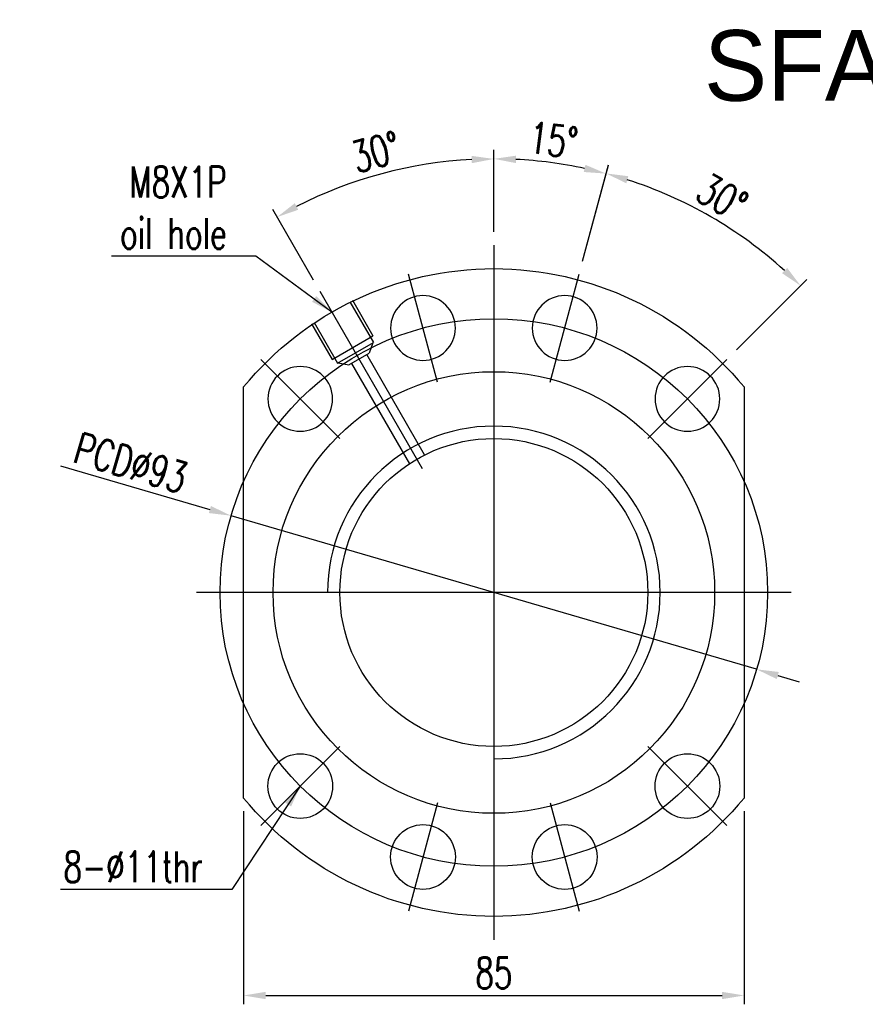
# Model space of a CAD drawing. Extents: x -381 to 2037, y -503 to 705.
# Tile 1 of 55: x -381 to -237, y -9 to 158. Entities that reach past the tile are written whole.
import ezdxf
from ezdxf.enums import TextEntityAlignment as Align
from ezdxf.lldxf.tags import DXFTag

# ---------------------------------------------------------------- set-up
doc = ezdxf.new("R2010")
doc.units = 0
doc.header["$LTSCALE"] = 2
doc.header["$MEASUREMENT"] = 0
for name, color, linetype in [('CHA', 7, 'Continuous'), ('CL', 1, 'CENTER'), ('HID', 2, 'DASHED'), ('OUT', 3, 'Continuous')]:
    doc.layers.add(name, color=color, linetype=linetype)
doc.styles.add('DIM-7', font='SIMPLEX.shx', dxfattribs={"width": 0.7, "bigfont": 'chineset.shx'})
doc.styles.add('T', font='txt')
tags = doc.linetypes.add('CENTER', pattern=[2, 1.25, -0.25, 0.25, -0.25]).pattern_tags.tags
tags[10:11] = [DXFTag(74, 4), DXFTag(75, 0), DXFTag(340, '0'), DXFTag(46, 0.0), DXFTag(50, 0.0), DXFTag(44, 0.0), DXFTag(45, 0.0)]
tags[8:9] = [DXFTag(74, 4), DXFTag(75, 0), DXFTag(340, '0'), DXFTag(46, 0.0), DXFTag(50, 0.0), DXFTag(44, 0.0), DXFTag(45, 0.0)]
tags[6:7] = [DXFTag(74, 4), DXFTag(75, 0), DXFTag(340, '0'), DXFTag(46, 0.0), DXFTag(50, 0.0), DXFTag(44, 0.0), DXFTag(45, 0.0)]
tags[4:5] = [DXFTag(74, 4), DXFTag(75, 0), DXFTag(340, '0'), DXFTag(46, 0.0), DXFTag(50, 0.0), DXFTag(44, 0.0), DXFTag(45, 0.0)]
tags = doc.linetypes.add('DASHED', pattern=[0.75, 0.5, -0.25]).pattern_tags.tags
tags[6:7] = [DXFTag(74, 4), DXFTag(75, 0), DXFTag(340, '0'), DXFTag(46, 0.0), DXFTag(50, 0.0), DXFTag(44, 0.0), DXFTag(45, 0.0)]
tags[4:5] = [DXFTag(74, 4), DXFTag(75, 0), DXFTag(340, '0'), DXFTag(46, 0.0), DXFTag(50, 0.0), DXFTag(44, 0.0), DXFTag(45, 0.0)]
doc.dimstyles.new('CNS', dxfattribs={"dimtxt": 3.5, "dimasz": 2.5, "dimexe": 1, "dimexo": 1.5, "dimgap": 0.09, "dimtad": 0, "dimdsep": 46, "dimtxsty": 'DIM-7', "dimcen": 0.09, "dimclrd": 1, "dimclre": 1, "dimclrt": 4, "dimadec": 0, "dimazin": 0, "dimtfac": 1, "dimtix": 1, "dimtmove": 2, "dimatfit": 3, "dimfxl": 1, "dimtvp": 0.971429, "dimtolj": 1, "dimarcsym": 0})

# ---------------------------------------------------------------- blocks, each defined once
blk = doc.blocks.new('*D5')
at = {"layer": 'CHA', "lineweight": -2, "transparency": 16777216}
for p, q in [((-342.49, 23.97), (-342.49, -8.81)), ((-257.49, 23.97), (-257.49, -8.81)), ((-338.74, -7.31), (-261.24, -7.31))]:
    blk.add_line(p, q, dxfattribs=at)
at = {"layer": 'CHA', "transparency": 16777216}
for points in [[(-338.74, -6.69), (-338.74, -7.94), (-342.49, -7.31)], [(-261.24, -6.69), (-261.24, -7.94), (-257.49, -7.31)]]:
    blk.add_solid(points, dxfattribs=at)
at = {"layer": 'DEFPOINTS', "color": 0, "transparency": 16777216}
for p in [(-342.49, 26.22), (-257.49, 26.22), (-257.49, -7.31)]:
    blk.add_point(p, dxfattribs=at)
at = {"layer": 'CHA', "transparency": 16777216, "insert": (-299.99, -3.49), "char_height": 5.25, "attachment_point": 5, "style": 'DIM-7'}
blk.add_mtext('\\A1;85', dxfattribs=at)
blk = doc.blocks.new('*D6')
at = {"layer": 'CHA', "lineweight": -2, "transparency": 16777216}
for p, q in [((-299.99, 122.38), (-299.99, 136.26)), ((-330.62, 114.17), (-337.56, 126.19))]:
    blk.add_line(p, q, dxfattribs=at)
blk.add_arc((-299.99, 61.13), 73.63, 92.9185, 117.0815, dxfattribs=at)
at = {"layer": 'CHA', "transparency": 16777216}
for points in [[(-303.76, 135.28), (-303.73, 134.04), (-299.99, 134.76)], [(-333.21, 126.13), (-333.81, 127.23), (-336.81, 124.89)]]:
    blk.add_solid(points, dxfattribs=at)
at = {"layer": 'DEFPOINTS', "color": 0, "transparency": 16777216}
for p in [(-312.78, 133.64), (-299.99, 120.13), (-329.49, 112.22), (-312.12, 82.13), (-299.99, 2.13)]:
    blk.add_point(p, dxfattribs=at)
at = {"layer": 'CHA', "transparency": 16777216, "insert": (-320.04, 135.94), "char_height": 5.25, "attachment_point": 5, "rotation": 15, "style": 'DIM-7'}
blk.add_mtext('\\A1;30°', dxfattribs=at)
blk = doc.blocks.new('*D7')
at = {"layer": 'CHA', "lineweight": -2, "transparency": 16777216}
for p, q in [((-373.61, 82.64), (-348.23, 75.22)), ((-255.36, 48.08), (-344.63, 74.17)), ((-251.76, 47.03), (-248.16, 45.98))]:
    blk.add_line(p, q, dxfattribs=at)
at = {"layer": 'CHA', "transparency": 16777216}
for points in [[(-348.05, 75.82), (-348.4, 74.62), (-344.63, 74.17)], [(-251.59, 47.63), (-251.94, 46.43), (-255.36, 48.08)]]:
    blk.add_solid(points, dxfattribs=at)
at = {"layer": 'DEFPOINTS', "color": 0, "transparency": 16777216}
for p in [(-344.63, 74.17), (-255.36, 48.08)]:
    blk.add_point(p, dxfattribs=at)
at = {"layer": 'CHA', "transparency": 16777216, "insert": (-361.65, 83.13), "char_height": 5.25, "attachment_point": 5, "rotation": 343.7085, "style": 'DIM-7'}
blk.add_mtext('\\A1;PCD∅93', dxfattribs=at)
blk = doc.blocks.new('*D14')
at = {"layer": 'CHA', "lineweight": -2, "transparency": 16777216}
for p, q in [((-299.99, 122.38), (-299.99, 136.28)), ((-284.92, 117.39), (-280.54, 133.72))]:
    blk.add_line(p, q, dxfattribs=at)
blk.add_arc((-299.99, 61.13), 73.65, 77.9174, 87.0826, dxfattribs=at)
at = {"layer": 'CHA', "transparency": 16777216}
for points in [[(-296.26, 134.06), (-296.23, 135.31), (-299.99, 134.78)], [(-284.43, 133.76), (-284.72, 132.54), (-280.93, 132.27)]]:
    blk.add_solid(points, dxfattribs=at)
at = {"layer": 'DEFPOINTS', "color": 0, "transparency": 16777216}
for p in [(-287.2, 133.66), (-299.99, 120.13), (-285.5, 115.22), (-290.42, 96.87), (-299.99, 2.13)]:
    blk.add_point(p, dxfattribs=at)
at = {"layer": 'CHA', "transparency": 16777216, "insert": (-289.88, 137.94), "char_height": 5.25, "attachment_point": 5, "rotation": 352.5, "style": 'DIM-7'}
blk.add_mtext('\\A1;15°', dxfattribs=at)
blk = doc.blocks.new('*D15')
at = {"layer": 'CHA', "lineweight": -2, "transparency": 16777216}
for p, q in [((-284.92, 117.39), (-280.54, 133.74)), ((-258.8, 102.32), (-246.83, 114.29))]:
    blk.add_line(p, q, dxfattribs=at)
blk.add_arc((-299.99, 61.13), 73.68, 47.9164, 72.0836, dxfattribs=at)
at = {"layer": 'CHA', "transparency": 16777216}
for points in [[(-277.5, 130.63), (-277.15, 131.83), (-280.92, 132.3)], [(-250.18, 116.26), (-251.04, 115.36), (-247.89, 113.23)]]:
    blk.add_solid(points, dxfattribs=at)
at = {"layer": 'DEFPOINTS', "color": 0, "transparency": 16777216}
for p in [(-257.73, 121.48), (-285.5, 115.22), (-260.4, 100.72), (-290.42, 96.87), (-273.83, 87.29)]:
    blk.add_point(p, dxfattribs=at)
at = {"layer": 'CHA', "transparency": 16777216, "insert": (-261.24, 128.25), "char_height": 5.25, "attachment_point": 5, "rotation": 330, "style": 'DIM-7'}
blk.add_mtext('\\A1;30°', dxfattribs=at)

msp = doc.modelspace()

# ---------------------------------------------------------------- linework, layer by layer
msp.add_circle((-299.993, 61.127), 37.5)
at = {"layer": 'CHA', "color": 0}
msp.add_arc((-299.993, 61.127), 28.255, 270, 180, dxfattribs=at)
at = {"layer": 'CL', "color": 0, "ltscale": 5}
for p, q in [((-299.993, 120.127), (-299.993, 2.127)), ((-249.493, 61.127), (-350.493, 61.127))]:
    msp.add_line(p, q, dxfattribs=at)
at = {"layer": 'CL', "color": 0, "ltscale": 2}
for p, q in [((-309.57, 96.866), (-314.487, 115.219)), ((-290.417, 96.866), (-285.5, 115.219)), ((-312.121, 82.132), (-329.493, 112.222)), ((-326.156, 87.29), (-339.591, 100.725)), ((-273.831, 87.29), (-260.395, 100.725)), ((-326.156, 34.964), (-339.591, 21.529)), ((-273.831, 34.964), (-260.395, 21.529)), ((-309.57, 25.387), (-314.487, 7.035)), ((-290.417, 25.387), (-285.5, 7.035))]:
    msp.add_line(p, q, dxfattribs=at)
at = {"layer": 'CL', "color": 0, "ltscale": 5}
msp.add_circle((-299.993, 61.127), 46.5, dxfattribs=at)
at = {"layer": 'HID', "color": 0}
for p, q in [((-324.462, 110.508), (-320.462, 103.58)), ((-324.029, 110.758), (-320.529, 104.696)), ((-330.958, 106.758), (-327.458, 100.696)), ((-330.525, 107.008), (-326.525, 100.08)), ((-327.458, 100.696), (-320.529, 104.696)), ((-326.525, 100.08), (-320.462, 103.58)), ((-320.549, 103.53), (-321.161, 101.791)), ((-324.626, 99.791), (-321.161, 101.791)), ((-326.438, 100.13), (-324.626, 99.791))]:
    msp.add_line(p, q, dxfattribs=at)
at = {"layer": 'HID', "color": 0, "ltscale": 2.154286}
for p, q in [((-311.748, 84.486), (-321.594, 101.541)), ((-324.192, 100.041), (-314.346, 82.986))]:
    msp.add_line(p, q, dxfattribs=at)
at = {"layer": 'OUT', "color": 0}
for p, q in [((-342.493, 26.216), (-342.493, 96.037)), ((-257.493, 96.037), (-257.493, 26.216))]:
    msp.add_line(p, q, dxfattribs=at)
at = {"layer": 'OUT', "color": 0, "extrusion": (0, 0, -1)}
for centre in [(312.029, 106.042), (287.958, 106.042), (332.874, 94.007), (267.113, 94.007)]:
    msp.add_circle(centre, 5.5, dxfattribs=at)
at = {"layer": 'OUT', "color": 0}
for centre, radius in [((-299.993, 61.127), 26.15), ((-332.874, 28.246), 5.5), ((-267.113, 28.246), 5.5), ((-312.029, 16.211), 5.5), ((-287.958, 16.211), 5.5)]:
    msp.add_circle(centre, radius, dxfattribs=at)
at = {"layer": 'OUT', "color": 0, "extrusion": (0, 0, -1)}
for start, end in [(39.40057, 140.59943), (219.40057, 320.59943)]:
    msp.add_arc((299.993, 61.127), 55, start, end, dxfattribs=at)

# ---------------------------------------------------------------- texts
at = {"layer": 'CHA', "color": 0, "style": 'T'}
msp.add_text('SFA5050-2.8', height=12, dxfattribs=at).set_placement((-217.007, 150.642), align=Align.MIDDLE)
at = {"layer": 'CHA', "color": 0, "char_height": 5.25, "attachment_point": 9, "style": 'DIM-7'}
for s, insert in [('\\A1;M8X1P\\Poil hole', (-345.36, 119.475)), ('\\A1;8-∅11thr', (-349.459, 11.905))]:
    msp.add_mtext(s, dxfattribs=dict(at, insert=insert))

# ---------------------------------------------------------------- dimensions: what is measured, and where the dimension line sits
at = {"layer": 'CHA', "color": 0}
for base, line1, line2, picture, middle in [((-312.779, 133.637), ((-299.993, 120.127), (-299.993, 2.127)), ((-312.121, 82.132), (-329.493, 112.222)), '*D6', (-320.04, 135.941)), ((-287.203, 133.662), ((-290.417, 96.866), (-285.5, 115.219)), ((-299.993, 120.127), (-299.993, 2.127)), '*D14', (-289.88, 137.944)), ((-257.732, 121.482), ((-273.831, 87.29), (-260.395, 100.725)), ((-290.417, 96.866), (-285.5, 115.219)), '*D15', (-261.241, 128.248))]:
    dim = msp.add_angular_dim_2l(base=base, line1=line1, line2=line2, dimstyle='CNS', override={"dimscale": 1.5, "dimgap": 0.8, "dimtad": 1, "dimclrd": 256, "dimclre": 256, "dimclrt": 256, "dimtix": 0, "dimtmove": 0}, dxfattribs=at)
    dim.commit()
    dim.dimension.update_dxf_attribs({"geometry": picture, "text_midpoint": middle})
dim = msp.add_diameter_dim_2p(p1=(-255.361, 48.082), p2=(-344.626, 74.171), text='PCD<>', dimstyle='CNS', override={"dimscale": 1.5, "dimgap": 0.8, "dimtad": 1, "dimclrd": 256, "dimclre": 256, "dimclrt": 256, "dimtix": 0, "dimtmove": 0}, dxfattribs=at)
dim.commit()
dim.dimension.update_dxf_attribs({"geometry": '*D7', "text_midpoint": (-361.646, 83.13)})
dim = msp.add_linear_dim(base=(-257.493, -7.311), p1=(-342.493, 26.216), p2=(-257.493, 26.216), dimstyle='CNS', override={"dimscale": 1.5, "dimgap": 0.8, "dimtad": 1, "dimclrd": 256, "dimclre": 256, "dimclrt": 256, "dimtix": 0, "dimtmove": 0}, dxfattribs=at)
dim.commit()
dim.dimension.update_dxf_attribs({"geometry": '*D5', "text_midpoint": (-299.993, -3.486)})

# ---------------------------------------------------------------- leaders
at = {"layer": 'CHA', "color": 0, "annotation_type": 0, "has_hookline": 1, "hookline_direction": 1}
for points, text_width in [([(-327.493, 108.758), (-340.41, 118.275), (-344.16, 118.275)], 19.6), ([(-332.874, 28.246), (-344.509, 10.705), (-348.259, 10.705)], 24.15)]:
    msp.add_leader(points, dimstyle='CNS', override={"dimscale": 1.5, "dimgap": 0.8, "dimtad": 1, "dimclrd": 256, "dimclre": 256, "dimclrt": 256, "dimtix": 0, "dimtmove": 0}, dxfattribs=dict(at, text_width=text_width))

doc.saveas('drawing.dxf')
